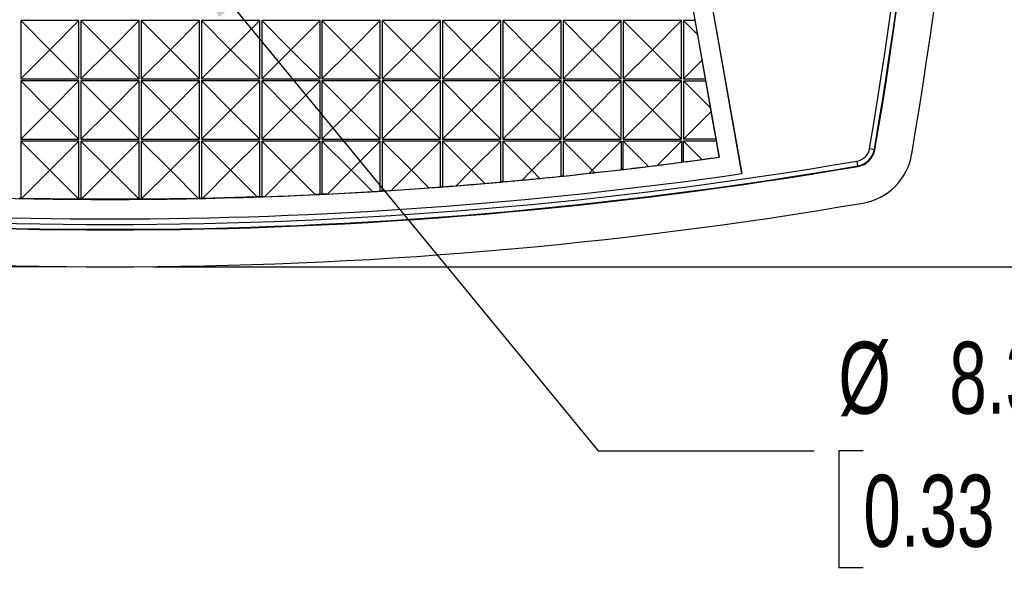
# Model space of a CAD drawing. Header units: millimetres. Extents: x 0 to 489, y 0 to 378.
# Tile 4 of 16: x 103 to 154, y 73 to 102. Entities that reach past the tile are written whole.
import ezdxf

# ---------------------------------------------------------------- set-up
doc = ezdxf.new("R2010")
doc.units = ezdxf.units.MM
doc.header["$LTSCALE"] = 1.75
doc.layers.add('DIMENSIONS', color=140, linetype='Continuous', lineweight=25)
doc.styles.add('SLDTEXTSTYLE0', font='TXT', dxfattribs={"width": 0.7})
doc.dimstyles.new('SLDDIMSTYLE0', dxfattribs={"dimtxt": 3.776514, "dimasz": 5.7785, "dimexe": 0, "dimexo": 0.0625, "dimgap": 0.944128, "dimtad": 0, "dimtih": 1, "dimtoh": 1, "dimrnd": 1e-09, "dimzin": 4, "dimdsep": 46, "dimtxsty": 'SLDTEXTSTYLE0', "dimsah": 1, "dimcen": 0.09, "dimadec": 0, "dimazin": 1, "dimtfac": 1, "dimtofl": 0, "dimtmove": 0, "dimatfit": 3, "dimfxl": 0, "dimfrac": 2, "dimtolj": 1, "dimtzin": 12, "dimarcsym": 0})
doc.dimstyles.new('SLDDIMSTYLE1', dxfattribs={"dimtxt": 3.776514, "dimasz": 5.7785, "dimexe": 0, "dimexo": 0.0625, "dimgap": 0.944128, "dimtad": 0, "dimtih": 1, "dimtoh": 1, "dimrnd": 1e-09, "dimzin": 12, "dimdsep": 46, "dimtxsty": 'SLDTEXTSTYLE0', "dimsah": 1, "dimcen": 0, "dimadec": 0, "dimazin": 3, "dimtfac": 1, "dimtofl": 0, "dimtmove": 0, "dimatfit": 3, "dimfxl": 0, "dimfrac": 2, "dimtolj": 1, "dimtzin": 12, "dimarcsym": 0})

# ---------------------------------------------------------------- blocks, each defined once
blk = doc.blocks.new('_D_1')
at = {"layer": 'DIMENSIONS'}
for p, q in [((110.036, 177.899), (171.938, 177.899)), ((166.382, 177.899), (166.382, 140.228)), ((160.771, 133.38), (159.503, 133.38)), ((159.503, 133.38), (159.503, 127.378)), ((171.993, 133.38), (173.261, 133.38)), ((173.261, 133.38), (173.261, 127.378)), ((159.503, 127.378), (160.771, 127.378)), ((173.261, 127.378), (171.993, 127.378)), ((166.382, 88.861), (166.382, 126.533)), ((110.036, 88.861), (171.938, 88.861))]:
    blk.add_line(p, q, dxfattribs=at)
for points in [[(166.382, 177.899), (165.493, 172.121), (167.271, 172.121)], [(166.382, 88.861), (167.271, 94.64), (165.493, 94.64)]]:
    blk.add_solid(points, dxfattribs=at)
at = {"layer": 'DIMENSIONS', "char_height": 3.7042, "attachment_point": 1, "style": 'SLDTEXTSTYLE0'}
for s, insert in [('89.0', (160.771, 139.001)), ('3.51', (160.771, 132.153))]:
    blk.add_mtext(s, dxfattribs=dict(at, insert=insert))
blk = doc.blocks.new('_D_2')
at = {"layer": 'DIMENSIONS'}
for p, q in [((105.591, 128.884), (46.064, 128.884)), ((51.62, 128.884), (51.62, 115.72)), ((46.009, 108.872), (44.741, 108.872)), ((44.741, 108.872), (44.741, 102.87)), ((57.231, 108.872), (58.499, 108.872)), ((58.499, 108.872), (58.499, 102.87)), ((44.741, 102.87), (46.009, 102.87)), ((58.499, 102.87), (57.231, 102.87)), ((51.62, 88.861), (51.62, 102.025)), ((105.591, 88.861), (46.064, 88.861))]:
    blk.add_line(p, q, dxfattribs=at)
for points in [[(51.62, 128.884), (50.731, 123.105), (52.509, 123.105)], [(51.62, 88.861), (52.509, 94.64), (50.731, 94.64)]]:
    blk.add_solid(points, dxfattribs=at)
at = {"layer": 'DIMENSIONS', "char_height": 3.7042, "attachment_point": 1, "style": 'SLDTEXTSTYLE0'}
for s, insert in [('40.0', (46.009, 114.493)), ('1.58', (46.009, 107.645))]:
    blk.add_mtext(s, dxfattribs=dict(at, insert=insert))
blk = doc.blocks.new('_D_3')
at = {"layer": 'DIMENSIONS'}
for p, q in [((110.449, 106.753), (132.915, 79.388)), ((132.915, 79.388), (144.027, 79.388)), ((146.563, 79.388), (145.295, 79.388)), ((145.295, 79.388), (145.295, 73.385)), ((157.786, 79.388), (159.054, 79.388)), ((159.054, 79.388), (159.054, 73.385)), ((145.295, 73.385), (146.563, 73.385)), ((159.054, 73.385), (157.786, 73.385))]:
    blk.add_line(p, q, dxfattribs=at)
blk.add_solid([(110.449, 106.753), (113.428, 101.723), (114.802, 102.851)], dxfattribs=at)
at = {"layer": 'DIMENSIONS', "char_height": 3.7042, "attachment_point": 1, "style": 'SLDTEXTSTYLE0'}
for s, insert in [('%%c', (145.283, 85.008)), ('8.3', (150.985, 85.008)), ('0.33', (146.563, 78.16))]:
    blk.add_mtext(s, dxfattribs=dict(at, insert=insert))

msp = doc.modelspace()

# ---------------------------------------------------------------- linework, layer by layer
for p, q in [((134.627, 125.858), (140.304, 93.661)), ((134.63, 125.859), (140.308, 93.662)), ((133.76, 125.02), (139.14, 94.506)), ((104.714, 100.03), (103.214, 101.53)), ((103.214, 101.53), (103.214, 98.53)), ((106.214, 101.53), (103.214, 101.53)), ((106.214, 101.53), (104.714, 100.03)), ((106.214, 98.53), (106.214, 101.53)), ((107.814, 100.03), (106.314, 101.53)), ((106.314, 101.53), (106.314, 98.53)), ((109.314, 101.53), (106.314, 101.53)), ((109.314, 101.53), (107.814, 100.03)), ((109.314, 98.53), (109.314, 101.53)), ((110.914, 100.03), (109.414, 101.53)), ((109.414, 101.53), (109.414, 98.53)), ((112.414, 101.53), (109.414, 101.53)), ((112.414, 101.53), (110.914, 100.03)), ((112.414, 98.53), (112.414, 101.53)), ((114.014, 100.03), (112.514, 101.53)), ((112.514, 101.53), (112.514, 98.53)), ((115.514, 101.53), (112.514, 101.53)), ((115.514, 101.53), (114.014, 100.03)), ((115.514, 98.53), (115.514, 101.53)), ((118.614, 101.53), (115.614, 101.53)), ((117.114, 100.03), (115.614, 101.53)), ((115.614, 101.53), (115.614, 98.53)), ((118.614, 101.53), (117.114, 100.03)), ((118.614, 98.53), (118.614, 101.53)), ((121.714, 101.53), (118.714, 101.53)), ((120.214, 100.03), (118.714, 101.53)), ((118.714, 101.53), (118.714, 98.53)), ((121.714, 101.53), (120.214, 100.03)), ((121.714, 98.53), (121.714, 101.53)), ((123.314, 100.03), (121.814, 101.53)), ((121.814, 101.53), (121.814, 98.53)), ((124.814, 101.53), (121.814, 101.53)), ((124.814, 101.53), (123.314, 100.03)), ((124.814, 98.53), (124.814, 101.53)), ((126.414, 100.03), (124.914, 101.53)), ((124.914, 101.53), (124.914, 98.53)), ((127.914, 101.53), (124.914, 101.53)), ((127.914, 101.53), (126.414, 100.03)), ((127.914, 98.53), (127.914, 101.53)), ((129.514, 100.03), (128.014, 101.53)), ((128.014, 101.53), (128.014, 98.53)), ((131.014, 101.53), (128.014, 101.53)), ((131.014, 101.53), (129.514, 100.03)), ((131.014, 98.53), (131.014, 101.53)), ((132.614, 100.03), (131.114, 101.53)), ((131.114, 101.53), (131.114, 98.53)), ((134.114, 101.53), (131.114, 101.53)), ((134.114, 101.53), (132.614, 100.03)), ((134.114, 98.53), (134.114, 101.53)), ((135.714, 100.03), (134.214, 101.53)), ((134.214, 101.53), (134.214, 98.53)), ((137.214, 101.53), (134.214, 101.53)), ((137.214, 101.53), (135.714, 100.03)), ((137.214, 98.53), (137.214, 101.53)), ((137.314, 101.53), (137.314, 98.53)), ((137.314, 101.53), (138.024, 100.82)), ((137.9, 101.53), (137.314, 101.53)), ((137.882, 101.63), (137.9, 101.53)), ((137.9, 101.53), (138.024, 100.82)), ((138.024, 100.82), (138.26, 99.477)), ((103.214, 98.53), (104.714, 100.03)), ((106.214, 98.53), (104.714, 100.03)), ((106.314, 98.53), (107.814, 100.03)), ((109.314, 98.53), (107.814, 100.03)), ((109.414, 98.53), (110.914, 100.03)), ((112.414, 98.53), (110.914, 100.03)), ((112.514, 98.53), (114.014, 100.03)), ((115.514, 98.53), (114.014, 100.03)), ((115.614, 98.53), (117.114, 100.03)), ((118.614, 98.53), (117.114, 100.03)), ((118.714, 98.53), (120.214, 100.03)), ((121.714, 98.53), (120.214, 100.03)), ((121.814, 98.53), (123.314, 100.03)), ((124.814, 98.53), (123.314, 100.03)), ((124.914, 98.53), (126.414, 100.03)), ((127.914, 98.53), (126.414, 100.03)), ((128.014, 98.53), (129.514, 100.03)), ((131.014, 98.53), (129.514, 100.03)), ((131.114, 98.53), (132.614, 100.03)), ((134.114, 98.53), (132.614, 100.03)), ((134.214, 98.53), (135.714, 100.03)), ((137.214, 98.53), (135.714, 100.03)), ((138.26, 99.477), (137.314, 98.53)), ((138.26, 99.477), (138.429, 98.53)), ((103.214, 98.53), (106.214, 98.53)), ((104.714, 96.93), (103.214, 98.43)), ((103.214, 98.43), (103.214, 95.43)), ((106.214, 98.43), (103.214, 98.43)), ((106.214, 98.43), (104.714, 96.93)), ((106.214, 95.43), (106.214, 98.43)), ((106.314, 98.53), (109.314, 98.53)), ((107.814, 96.93), (106.314, 98.43)), ((106.314, 98.43), (106.314, 95.43)), ((109.314, 98.43), (106.314, 98.43)), ((109.314, 98.43), (107.814, 96.93)), ((109.314, 95.43), (109.314, 98.43)), ((109.414, 98.53), (112.414, 98.53)), ((110.914, 96.93), (109.414, 98.43)), ((109.414, 98.43), (109.414, 95.43)), ((112.414, 98.43), (109.414, 98.43)), ((112.414, 98.43), (110.914, 96.93)), ((112.414, 95.43), (112.414, 98.43)), ((112.514, 98.53), (115.514, 98.53)), ((114.014, 96.93), (112.514, 98.43)), ((112.514, 98.43), (112.514, 95.43)), ((115.514, 98.43), (112.514, 98.43)), ((115.514, 98.43), (114.014, 96.93)), ((115.514, 95.43), (115.514, 98.43)), ((115.614, 98.53), (118.614, 98.53)), ((118.614, 98.43), (115.614, 98.43)), ((117.114, 96.93), (115.614, 98.43)), ((115.614, 98.43), (115.614, 95.43)), ((118.614, 98.43), (117.114, 96.93)), ((118.614, 95.43), (118.614, 98.43)), ((118.714, 98.53), (121.714, 98.53)), ((121.714, 98.43), (118.714, 98.43)), ((120.214, 96.93), (118.714, 98.43)), ((118.714, 98.43), (118.714, 95.43)), ((121.714, 98.43), (120.214, 96.93)), ((121.714, 95.43), (121.714, 98.43)), ((121.814, 98.53), (124.814, 98.53)), ((123.314, 96.93), (121.814, 98.43)), ((121.814, 98.43), (121.814, 95.43)), ((124.814, 98.43), (121.814, 98.43)), ((124.814, 98.43), (123.314, 96.93)), ((124.814, 95.43), (124.814, 98.43)), ((124.914, 98.53), (127.914, 98.53)), ((126.414, 96.93), (124.914, 98.43)), ((124.914, 98.43), (124.914, 95.43)), ((127.914, 98.43), (124.914, 98.43)), ((127.914, 98.43), (126.414, 96.93)), ((127.914, 95.43), (127.914, 98.43)), ((128.014, 98.53), (131.014, 98.53)), ((129.514, 96.93), (128.014, 98.43)), ((128.014, 98.43), (128.014, 95.43)), ((131.014, 98.43), (128.014, 98.43)), ((131.014, 98.43), (129.514, 96.93)), ((131.014, 95.43), (131.014, 98.43)), ((131.114, 98.53), (134.114, 98.53)), ((132.614, 96.93), (131.114, 98.43)), ((131.114, 98.43), (131.114, 95.43)), ((134.114, 98.43), (131.114, 98.43)), ((134.114, 98.43), (132.614, 96.93)), ((134.114, 95.43), (134.114, 98.43)), ((134.214, 98.53), (137.214, 98.53)), ((135.714, 96.93), (134.214, 98.43)), ((134.214, 98.43), (134.214, 95.43)), ((137.214, 98.43), (134.214, 98.43)), ((137.214, 98.43), (135.714, 96.93)), ((137.214, 95.43), (137.214, 98.43)), ((137.314, 98.53), (138.429, 98.53)), ((137.314, 98.43), (137.314, 95.43)), ((137.314, 98.43), (138.686, 97.058)), ((137.314, 98.43), (138.446, 98.43)), ((138.429, 98.53), (138.446, 98.43)), ((138.446, 98.43), (138.686, 97.058)), ((103.214, 95.43), (104.714, 96.93)), ((106.214, 95.43), (104.714, 96.93)), ((106.314, 95.43), (107.814, 96.93)), ((109.314, 95.43), (107.814, 96.93)), ((109.414, 95.43), (110.914, 96.93)), ((112.414, 95.43), (110.914, 96.93)), ((112.514, 95.43), (114.014, 96.93)), ((115.514, 95.43), (114.014, 96.93)), ((115.614, 95.43), (117.114, 96.93)), ((118.614, 95.43), (117.114, 96.93)), ((118.714, 95.43), (120.214, 96.93)), ((121.714, 95.43), (120.214, 96.93)), ((121.814, 95.43), (123.314, 96.93)), ((124.814, 95.43), (123.314, 96.93)), ((124.914, 95.43), (126.414, 96.93)), ((127.914, 95.43), (126.414, 96.93)), ((128.014, 95.43), (129.514, 96.93)), ((131.014, 95.43), (129.514, 96.93)), ((131.114, 95.43), (132.614, 96.93)), ((134.114, 95.43), (132.614, 96.93)), ((134.214, 95.43), (135.714, 96.93)), ((137.214, 95.43), (135.714, 96.93)), ((138.724, 96.84), (137.314, 95.43)), ((138.686, 97.058), (138.724, 96.84)), ((138.724, 96.84), (138.975, 95.43)), ((103.214, 95.43), (106.214, 95.43)), ((103.214, 95.33), (103.214, 92.378)), ((103.214, 95.33), (104.714, 93.83)), ((106.214, 95.33), (103.214, 95.33)), ((104.714, 93.83), (106.214, 95.33)), ((106.214, 92.337), (106.214, 95.33)), ((106.314, 95.43), (109.314, 95.43)), ((106.314, 95.33), (106.314, 92.337)), ((106.314, 95.33), (107.814, 93.83)), ((109.314, 95.33), (106.314, 95.33)), ((107.814, 93.83), (109.314, 95.33)), ((109.314, 92.337), (109.314, 95.33)), ((109.414, 95.43), (112.414, 95.43)), ((109.414, 95.33), (109.414, 92.337)), ((109.414, 95.33), (110.914, 93.83)), ((112.414, 95.33), (109.414, 95.33)), ((110.914, 93.83), (112.414, 95.33)), ((112.414, 92.378), (112.414, 95.33)), ((112.514, 95.43), (115.514, 95.43)), ((112.514, 95.33), (112.514, 92.381)), ((112.514, 95.33), (114.014, 93.83)), ((115.514, 95.33), (112.514, 95.33)), ((114.014, 93.83), (115.514, 95.33)), ((115.514, 92.463), (115.514, 95.33)), ((115.614, 95.43), (118.614, 95.43)), ((115.614, 95.33), (115.614, 92.466)), ((115.614, 95.33), (117.114, 93.83)), ((118.614, 95.33), (115.614, 95.33)), ((117.114, 93.83), (118.614, 95.33)), ((118.614, 92.589), (118.614, 95.33)), ((118.714, 95.43), (121.714, 95.43)), ((118.714, 95.33), (118.714, 92.594)), ((118.714, 95.33), (120.214, 93.83)), ((121.714, 95.33), (118.714, 95.33)), ((121.714, 95.33), (120.214, 93.83)), ((121.714, 92.759), (121.714, 95.33)), ((121.814, 95.43), (124.814, 95.43)), ((124.814, 95.33), (121.814, 95.33)), ((121.814, 95.33), (123.314, 93.83)), ((121.814, 95.33), (121.814, 92.765)), ((124.814, 95.33), (123.314, 93.83)), ((124.814, 92.97), (124.814, 95.33)), ((124.914, 95.43), (127.914, 95.43)), ((127.914, 95.33), (124.914, 95.33)), ((124.914, 95.33), (126.414, 93.83)), ((124.914, 95.33), (124.914, 92.978)), ((127.914, 95.33), (126.414, 93.83)), ((127.914, 93.225), (127.914, 95.33)), ((128.014, 95.43), (131.014, 95.43)), ((131.014, 95.33), (128.014, 95.33)), ((128.014, 95.33), (129.514, 93.83)), ((128.014, 95.33), (128.014, 93.234)), ((131.014, 95.33), (129.514, 93.83)), ((131.014, 93.523), (131.014, 95.33)), ((131.114, 95.43), (134.114, 95.43)), ((131.114, 95.33), (131.114, 93.533)), ((131.114, 95.33), (132.614, 93.83)), ((134.114, 95.33), (131.114, 95.33)), ((134.114, 95.33), (132.614, 93.83)), ((134.114, 95.33), (134.114, 93.863)), ((134.214, 95.43), (137.214, 95.43)), ((134.214, 93.875), (134.214, 95.33)), ((135.51, 94.033), (134.214, 95.33)), ((137.214, 95.33), (134.214, 95.33)), ((137.214, 95.33), (135.974, 94.091)), ((137.214, 95.33), (137.214, 94.247)), ((138.975, 95.43), (137.314, 95.43)), ((138.256, 94.388), (137.314, 95.33)), ((138.993, 95.33), (137.314, 95.33)), ((137.314, 94.26), (137.314, 95.33)), ((138.975, 95.43), (138.993, 95.33)), ((138.993, 95.33), (139.136, 94.509)), ((146.887, 94.95), (147.133, 94.908)), ((147.133, 94.908), (147.163, 94.903)), ((139.136, 94.509), (139.14, 94.506)), ((146.286, 94.061), (146.244, 94.307)), ((103.261, 92.378), (104.714, 93.83)), ((104.714, 93.83), (106.206, 92.337)), ((106.32, 92.337), (107.814, 93.83)), ((107.814, 93.83), (109.307, 92.337)), ((109.421, 92.337), (110.914, 93.83)), ((110.914, 93.83), (112.366, 92.378)), ((112.565, 92.382), (114.014, 93.83)), ((114.014, 93.83), (115.385, 92.459)), ((115.755, 92.471), (117.114, 93.83)), ((117.114, 93.83), (118.366, 92.578)), ((118.992, 92.608), (120.214, 93.83)), ((121.309, 92.735), (120.214, 93.83)), ((123.314, 93.83), (122.278, 92.795)), ((124.216, 92.927), (123.314, 93.83)), ((126.414, 93.83), (125.617, 93.033)), ((127.089, 93.155), (126.414, 93.83)), ((129.514, 93.83), (129.011, 93.327)), ((129.928, 93.415), (129.514, 93.83)), ((132.614, 93.83), (132.462, 93.679)), ((132.735, 93.709), (132.614, 93.83)), ((146.291, 94.031), (146.286, 94.061)), ((103.261, 92.378), (103.214, 92.378)), ((106.206, 92.337), (103.261, 92.378)), ((106.214, 92.337), (106.206, 92.337)), ((106.32, 92.337), (106.314, 92.337)), ((109.307, 92.337), (106.32, 92.337)), ((109.314, 92.337), (109.307, 92.337)), ((109.421, 92.337), (109.414, 92.337)), ((112.366, 92.378), (109.421, 92.337)), ((112.414, 92.378), (112.366, 92.378)), ((112.565, 92.382), (112.514, 92.381)), ((115.385, 92.459), (112.565, 92.382)), ((115.514, 92.463), (115.385, 92.459)), ((115.755, 92.471), (115.614, 92.466)), ((118.614, 92.589), (118.366, 92.578)), ((118.992, 92.608), (118.714, 92.594))]:
    msp.add_line(p, q)
at = {"flags": 128}
for points in [[(137.314, 94.26), (137.301, 94.259), (137.289, 94.257), (137.276, 94.255), (137.264, 94.254), (137.251, 94.252), (137.239, 94.25), (137.226, 94.249), (137.214, 94.247)], [(134.214, 93.875), (134.201, 93.873), (134.189, 93.872), (134.176, 93.871), (134.164, 93.869), (134.151, 93.868), (134.139, 93.866), (134.126, 93.865), (134.114, 93.863)], [(128.014, 93.234), (128.001, 93.233), (127.989, 93.232), (127.976, 93.231), (127.964, 93.229), (127.951, 93.228), (127.939, 93.227), (127.926, 93.226), (127.914, 93.225)], [(131.114, 93.533), (131.101, 93.532), (131.089, 93.53), (131.076, 93.529), (131.064, 93.528), (131.051, 93.526), (131.039, 93.525), (131.026, 93.524), (131.014, 93.523)], [(121.814, 92.765), (121.801, 92.764), (121.789, 92.763), (121.776, 92.762), (121.764, 92.762), (121.751, 92.761), (121.739, 92.76), (121.726, 92.759), (121.714, 92.759)], [(124.914, 92.978), (124.901, 92.977), (124.889, 92.976), (124.876, 92.975), (124.864, 92.974), (124.851, 92.973), (124.839, 92.972), (124.826, 92.971), (124.814, 92.97)], [(103.214, 92.378), (103.201, 92.379), (103.189, 92.379), (103.176, 92.379), (103.164, 92.379), (103.151, 92.38), (103.139, 92.38), (103.126, 92.38), (103.114, 92.381)], [(106.314, 92.337), (106.301, 92.337), (106.289, 92.337), (106.276, 92.337), (106.264, 92.337), (106.251, 92.337), (106.239, 92.337), (106.226, 92.337), (106.214, 92.337)], [(109.414, 92.337), (109.401, 92.337), (109.389, 92.337), (109.376, 92.337), (109.364, 92.337), (109.351, 92.337), (109.339, 92.337), (109.326, 92.337), (109.314, 92.337)], [(112.514, 92.381), (112.501, 92.38), (112.489, 92.38), (112.476, 92.38), (112.464, 92.379), (112.451, 92.379), (112.439, 92.379), (112.426, 92.379), (112.414, 92.378)], [(115.614, 92.466), (115.601, 92.466), (115.589, 92.465), (115.576, 92.465), (115.564, 92.464), (115.551, 92.464), (115.539, 92.463), (115.526, 92.463), (115.514, 92.463)], [(118.714, 92.594), (118.701, 92.593), (118.689, 92.593), (118.676, 92.592), (118.664, 92.592), (118.651, 92.591), (118.639, 92.59), (118.626, 92.59), (118.614, 92.589)]]:
    msp.add_lwpolyline(points, dxfattribs=at)
for centre, radius, start, end in [((-77.734, 133.38), 227.885, 350.29132, 9.70868), ((-77.736, 133.38), 228.137, 350.29141, 9.70859), ((-77.736, 133.38), 228.167, 350.29141, 9.70859), ((-77.736, 133.38), 230.069, 350.30927, 9.69073), ((146.111, 95.083), 0.787, 279.7086, 350.2914), ((146.111, 95.083), 1.037, 279.7086, 350.2914), ((146.111, 95.083), 1.067, 279.7086, 350.2914), ((107.814, 318.928), 227.885, 260.29132, 279.70868), ((107.814, 318.93), 226.6, 262.05369, 277.94632), ((146.024, 95.169), 3.069, 279.6907, 350.3093), ((107.814, 318.93), 228.167, 260.29141, 279.70859), ((107.814, 318.93), 228.137, 260.29141, 279.70859), ((107.814, 318.93), 227.6, 261.7919, 278.2081), ((107.814, 318.93), 230.069, 260.30927, 279.69073)]:
    msp.add_arc(centre, radius, start, end)
for centre, major_axis, start_param, end_param in [((108.209, 318.93), (226.548, 0), 4.835253, 4.840768), ((107.418, 318.93), (226.651, 0), 4.844674, 4.84887), ((107.814, 319.326), (0, 226.989), 3.27611, 3.280024), ((107.814, 318.535), (0, 226.204), 3.250777, 3.251989), ((108.209, 318.93), (226.553, 0), 4.820856, 4.82698), ((107.418, 318.93), (226.645, 0), 4.830891, 4.836656), ((107.814, 319.326), (0, 226.989), 3.263914, 3.265972), ((108.209, 318.93), (226.564, 0), 4.795816, 4.799468), ((107.418, 318.93), (226.634, 0), 4.803388, 4.807807), ((107.814, 318.535), (0, 226.204), 3.235439, 3.239514), ((108.209, 318.93), (226.559, 0), 4.8084, 4.813214), ((107.418, 318.93), (226.64, 0), 4.81713, 4.823116), ((107.814, 318.535), (0, 226.204), 3.191029, 3.201288), ((108.209, 318.93), (226.575, 0), 4.770236, 4.772025), ((107.418, 318.93), (226.623, 0), 4.775951, 4.778006), ((107.814, 318.535), (0, 226.204), 3.205582, 3.21417), ((108.209, 318.93), (226.569, 0), 4.783097, 4.785739), ((107.418, 318.93), (226.629, 0), 4.789663, 4.792776), ((107.814, 318.535), (0, 226.204), 3.22038, 3.226909), ((107.814, 318.535), (0, 226.204), 3.176706, 3.188258)]:
    msp.add_ellipse(centre, major_axis=major_axis, ratio=0.999998, start_param=start_param, end_param=end_param)

# ---------------------------------------------------------------- dimensions: what is measured, and where the dimension line sits
at = {"layer": 'DIMENSIONS'}
for base, p1, p2, picture, middle in [((166.382, 177.899), (107.814, 88.861), (107.814, 177.899), '_D_1', (166.382, 133.38)), ((51.62, 88.861), (107.814, 128.884), (107.814, 88.861), '_D_2', (51.62, 108.872))]:
    dim = msp.add_linear_dim(base=base, p1=p1, p2=p2, angle=90, dimstyle='SLDDIMSTYLE0', dxfattribs=at)
    dim.commit()
    dim.dimension.update_dxf_attribs({"geometry": picture, "text_midpoint": middle, "dimtype": 160})
dim = msp.add_diameter_dim_2p(p1=(105.181, 113.17), p2=(110.449, 106.753), dimstyle='SLDDIMSTYLE1', dxfattribs=at)
dim.commit()
dim.dimension.update_dxf_attribs({"geometry": '_D_3', "text_midpoint": (152.174, 79.388), "dimtype": 163})

doc.saveas('drawing.dxf')
